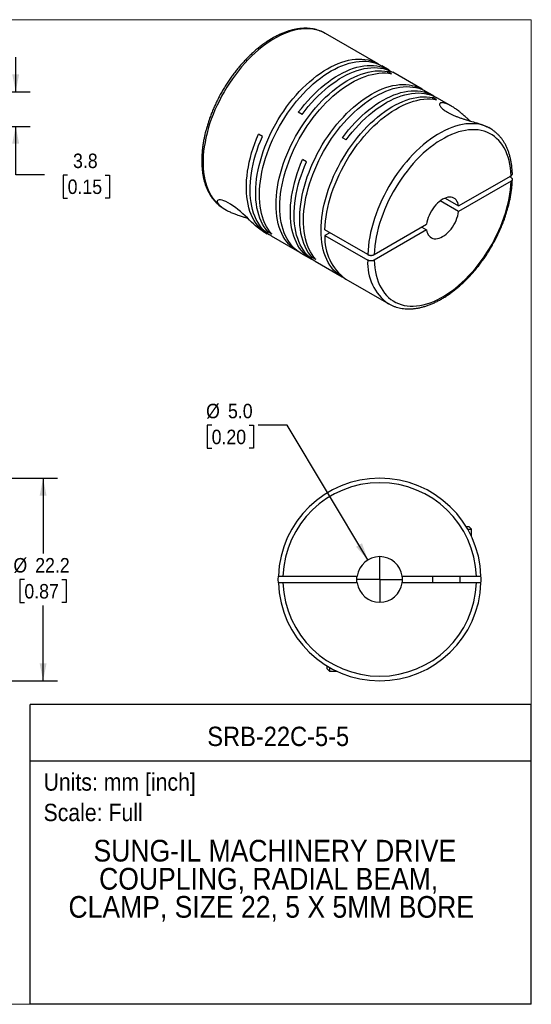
# Model space of a CAD drawing. Header units: millimetres. Extents: x 0 to 140, y 0 to 108.
# Tile 2 of 2: x 84 to 140, y 0 to 108. Entities that reach past the tile are written whole.
import ezdxf
from ezdxf.enums import TextEntityAlignment as Align

# ---------------------------------------------------------------- set-up
doc = ezdxf.new("R2010")
doc.units = ezdxf.units.MM
doc.header["$LTSCALE"] = 0.5
doc.linetypes.add('SLD-Solid', pattern=[0])
doc.layers.add('SLD-0', color=7, linetype='SLD-Solid', lineweight=25)
doc.layers.add('TEXT', color=140, linetype='SLD-Solid', lineweight=25)
doc.styles.add('SLDTEXTSTYLE0', font='GOTHIC.TTF', dxfattribs={"width": 0.913})
doc.dimstyles.new('SLDDIMSTYLE0', dxfattribs={"dimtxt": 1.5875, "dimasz": 1.905, "dimexe": 0, "dimexo": 0.0625, "dimgap": 0.396875, "dimtad": 0, "dimtih": 1, "dimtoh": 1, "dimdec": 1, "dimrnd": 1e-09, "dimzin": 4, "dimdsep": 46, "dimtxsty": 'SLDTEXTSTYLE0', "dimsah": 1, "dimcen": 0, "dimadec": 0, "dimazin": 1, "dimtfac": 1, "dimtdec": 1, "dimtofl": 0, "dimtmove": 0, "dimatfit": 3, "dimfxl": 0, "dimfrac": 2, "dimtolj": 1, "dimtzin": 12, "dimarcsym": 0})
doc.dimstyles.new('SLDDIMSTYLE1', dxfattribs={"dimtxt": 1.5875, "dimasz": 1.905, "dimexe": 0, "dimexo": 0.0625, "dimgap": 0.396875, "dimtad": 0, "dimtih": 1, "dimtoh": 1, "dimdec": 1, "dimrnd": 1e-09, "dimzin": 12, "dimdsep": 46, "dimtxsty": 'SLDTEXTSTYLE0', "dimsah": 1, "dimcen": 0.09, "dimadec": 0, "dimazin": 3, "dimtfac": 1, "dimtdec": 1, "dimtmove": 0, "dimatfit": 0, "dimfxl": 0, "dimfrac": 2, "dimtolj": 1, "dimtzin": 12, "dimarcsym": 0})
doc.dimstyles.new('SLDDIMSTYLE2', dxfattribs={"dimtxt": 1.5875, "dimasz": 1.905, "dimexe": 0, "dimexo": 0.0625, "dimgap": 0.396875, "dimtad": 0, "dimtih": 1, "dimtoh": 1, "dimdec": 1, "dimrnd": 1e-09, "dimzin": 12, "dimdsep": 46, "dimtxsty": 'SLDTEXTSTYLE0', "dimsah": 1, "dimcen": 0.09, "dimadec": 0, "dimazin": 3, "dimtfac": 1, "dimtdec": 1, "dimtofl": 0, "dimtmove": 0, "dimatfit": 3, "dimfxl": 0, "dimfrac": 2, "dimtolj": 1, "dimtzin": 12, "dimarcsym": 0})

# ---------------------------------------------------------------- blocks, each defined once
blk = doc.blocks.new('Block2')
at = {"color": 7, "linetype": 'SLD-Solid', "lineweight": 18}
for p, q in [((139.7, 107.95), (0, 107.95)), ((139.7, 0), (139.7, 107.95)), ((139.7, 0), (0, 0))]:
    blk.add_line(p, q, dxfattribs=at)
blk = doc.blocks.new('SW_NOTE_0')
at = {"layer": 'TEXT', "color": 0, "insert": (0, 2.43), "char_height": 1.905, "attachment_point": 1, "style": 'SLDTEXTSTYLE0'}
blk.add_mtext('Scale: Full', dxfattribs=at)
blk = doc.blocks.new('SW_NOTE_0_1')
at = {"layer": 'TEXT', "color": 0, "insert": (0, 2.43), "char_height": 1.905, "attachment_point": 1, "style": 'SLDTEXTSTYLE0'}
blk.add_mtext('Units: mm [inch]', dxfattribs=at)
blk = doc.blocks.new('Block1')
at = {"layer": 'TEXT'}
for p, q in [((139.7, 32.88), (84.82, 32.88)), ((84.82, 0), (84.82, 32.88)), ((139.7, 0), (139.7, 32.88)), ((84.82, 26.7), (139.7, 26.7)), ((139.7, 0), (84.82, 0))]:
    blk.add_line(p, q, dxfattribs=at)
at = {"layer": 'TEXT', "color": 140}
for name, p in [('SW_NOTE_0_1', (86.29, 22.9)), ('SW_NOTE_0', (86.29, 19.56))]:
    blk.add_blockref(name, p, dxfattribs=at)
at = {"layer": 'TEXT', "color": 140, "style": 'SLDTEXTSTYLE0', "width": 0.913}
for tag, height, p in [('AUTOATTR0', 2.12, (104.22, 27.68)), ('AUTOATTR1_0', 2.38, (91.76, 14.94)), ('AUTOATTR1_1', 2.38, (92.37, 11.86)), ('AUTOATTR1_2', 2.38, (89.02, 8.78))]:
    blk.add_attdef(tag, text='', height=height, dxfattribs=at).set_placement(p, align=Align.BOTTOM_LEFT)
blk = doc.blocks.new('_D_3')
at = {"layer": 'SLD-0'}
for p, q in [((78.36, 57.68), (87.83, 57.68)), ((86.24, 57.68), (86.24, 49.42)), ((84.19, 46.58), (83.7, 46.58)), ((83.7, 46.58), (83.7, 44.06)), ((88.29, 46.58), (88.78, 46.58)), ((88.78, 46.58), (88.78, 44.06)), ((83.7, 44.06), (84.19, 44.06)), ((86.24, 35.48), (86.24, 43.73)), ((88.78, 44.06), (88.29, 44.06)), ((78.36, 35.48), (87.83, 35.48))]:
    blk.add_line(p, q, dxfattribs=at)
for points in [[(86.24, 57.68), (85.86, 55.77), (86.62, 55.77)], [(86.24, 35.48), (86.62, 37.38), (85.86, 37.38)]]:
    blk.add_solid(points, dxfattribs=at)
at = {"layer": 'SLD-0', "char_height": 1.587, "attachment_point": 1, "style": 'SLDTEXTSTYLE0'}
for s, insert in [('%%c', (82.99, 48.93)), ('22.2', (85.38, 48.93)), ('0.87', (84.19, 46.08))]:
    blk.add_mtext(s, dxfattribs=dict(at, insert=insert))
blk = doc.blocks.new('_D_5')
at = {"layer": 'SLD-0'}
for p, q in [((104.7, 63.49), (104.22, 63.49)), ((104.22, 63.49), (104.22, 60.97)), ((108.81, 63.49), (109.29, 63.49)), ((109.29, 63.49), (109.29, 60.97)), ((112.95, 63.49), (109.78, 63.49)), ((121.81, 48.72), (112.95, 63.49)), ((104.22, 60.97), (104.7, 60.97)), ((109.29, 60.97), (108.81, 60.97))]:
    blk.add_line(p, q, dxfattribs=at)
blk.add_solid([(121.81, 48.72), (121.16, 50.55), (120.51, 50.16)], dxfattribs=at)
at = {"layer": 'SLD-0', "char_height": 1.587, "attachment_point": 1, "style": 'SLDTEXTSTYLE0'}
for s, insert in [('%%c', (104.09, 65.84)), ('5.0', (106.49, 65.84)), ('0.20', (104.7, 63))]:
    blk.add_mtext(s, dxfattribs=dict(at, insert=insert))
blk = doc.blocks.new('SW_CENTERMARKSYMBOL_2')
at = {"layer": 'SLD-0', "color": 0}
for q in [(0, 2.54), (-2.54, 0), (0, -2.54), (2.54, 0)]:
    blk.add_line((0, 0), q, dxfattribs=at)
blk = doc.blocks.new('_D_7')
at = {"layer": 'SLD-0'}
for p, q in [((83.24, 100.05), (83.24, 103.86)), ((78.36, 100.05), (84.83, 100.05)), ((75.26, 96.25), (84.83, 96.25)), ((83.24, 90.93), (83.24, 96.25)), ((86.41, 90.93), (83.24, 90.93)), ((88.93, 90.92), (88.45, 90.92)), ((88.45, 90.92), (88.45, 88.4)), ((93.04, 90.92), (93.52, 90.92)), ((93.52, 90.92), (93.52, 88.4)), ((88.45, 88.4), (88.93, 88.4)), ((93.52, 88.4), (93.04, 88.4))]:
    blk.add_line(p, q, dxfattribs=at)
for points in [[(83.24, 100.05), (83.62, 101.95), (82.86, 101.95)], [(83.24, 96.25), (82.86, 94.35), (83.62, 94.35)]]:
    blk.add_solid(points, dxfattribs=at)
at = {"layer": 'SLD-0', "char_height": 1.587, "attachment_point": 1, "style": 'SLDTEXTSTYLE0'}
for s, insert in [('3.8', (89.52, 93.27)), ('0.15', (88.93, 90.43))]:
    blk.add_mtext(s, dxfattribs=dict(at, insert=insert))

msp = doc.modelspace()

# ---------------------------------------------------------------- linework, layer by layer
for p, q in [((122.92, 103.12), (117.16, 106.44)), ((124.12, 102.42), (123.34, 102.88)), ((124.4, 102.03), (123.98, 102.27)), ((123.98, 102.09), (123.98, 102.27)), ((127.74, 100.33), (124.54, 102.18)), ((128.94, 99.64), (128.16, 100.09)), ((129.33, 99.18), (128.91, 99.42)), ((128.91, 99.24), (128.91, 99.42)), ((130.95, 98.48), (129.36, 99.4)), ((114.6, 97.56), (114.19, 97.8)), ((135.19, 96.04), (135.04, 96.12)), ((110.25, 95.16), (109.83, 95.4)), ((119.43, 94.77), (119.01, 95.01)), ((135.2, 96.03), (135.19, 96.04)), ((115.07, 92.38), (114.66, 92.62)), ((131.74, 87.53), (137.48, 90.85)), ((137.48, 90.64), (137.31, 90.75)), ((137.48, 90.24), (131.74, 86.92)), ((131.74, 86.92), (129.73, 88.08)), ((130.26, 88.39), (131.74, 87.53)), ((106.06, 87.22), (106.2, 87.14)), ((106.06, 87.22), (106.07, 87.21)), ((122.5, 82.2), (128.24, 85.52)), ((110.3, 84.77), (110.79, 84.48)), ((110.86, 84.68), (111.01, 84.77)), ((111.28, 84.44), (110.86, 84.68)), ((111.21, 84.24), (114.05, 82.61)), ((121.79, 82.2), (117.1, 84.91)), ((117.63, 84.6), (117.1, 84.3)), ((117.1, 84.3), (121.79, 81.59)), ((128.24, 84.9), (122.5, 81.59)), ((127.71, 85.21), (128.24, 84.9)), ((114.46, 82.36), (115.62, 81.7)), ((115.68, 81.9), (115.84, 81.99)), ((116.1, 81.66), (115.68, 81.9)), ((116.03, 81.46), (118.98, 79.76)), ((119.39, 79.52), (124.09, 76.81)), ((124.07, 76.82), (124.09, 76.81)), ((132.56, 52.38), (132.85, 52.38)), ((132.74, 52.08), (133.15, 52.08)), ((133.15, 52.08), (132.85, 52.38)), ((133.15, 51.29), (133.15, 52.08)), ((112.51, 46.95), (120.63, 46.95)), ((125.57, 46.95), (133.69, 46.95)), ((128.9, 46.95), (128.9, 46.2)), ((131.9, 46.2), (131.9, 46.95)), ((120.63, 46.2), (112.51, 46.2)), ((133.69, 46.2), (125.57, 46.2)), ((117.3, 37.11), (117.3, 36.83)), ((117.3, 36.83), (117.6, 36.53)), ((117.6, 36.93), (117.6, 36.53)), ((117.6, 36.53), (118.39, 36.53))]:
    msp.add_line(p, q)
at = {"flags": 128}
for points in [[(117.16, 106.44), (117.14, 106.45), (116.86, 106.6), (116.56, 106.72), (116.24, 106.82), (115.92, 106.89), (115.58, 106.94), (115.23, 106.96), (114.87, 106.96), (114.51, 106.93), (114.14, 106.87), (113.76, 106.79), (113.38, 106.68), (112.99, 106.55), (112.6, 106.39), (112.2, 106.21), (111.8, 106.01), (111.41, 105.78), (111.01, 105.53), (110.62, 105.25), (110.23, 104.96), (109.84, 104.64), (109.45, 104.3), (109.07, 103.95), (108.7, 103.58), (108.34, 103.18), (107.98, 102.78), (107.63, 102.36), (107.3, 101.92), (106.97, 101.47), (106.66, 101.01), (106.36, 100.54), (106.07, 100.06), (105.79, 99.57), (105.54, 99.07), (105.29, 98.57), (105.06, 98.06), (104.85, 97.55), (104.66, 97.04), (104.48, 96.53), (104.33, 96.02), (104.19, 95.51), (104.07, 95), (103.97, 94.5), (103.89, 94.01), (103.82, 93.52), (103.78, 93.04), (103.76, 92.57), (103.76, 92.11), (103.78, 91.66), (103.82, 91.23), (103.87, 90.81), (103.95, 90.41), (104.05, 90.02), (104.17, 89.65), (104.3, 89.3), (104.46, 88.96), (104.63, 88.65), (104.82, 88.36), (105.03, 88.09), (105.25, 87.84), (105.49, 87.62), (105.75, 87.42), (106.02, 87.24), (106.06, 87.22)], [(110.86, 84.68), (110.65, 84.95), (110.45, 85.23), (110.27, 85.53), (110.11, 85.86), (109.97, 86.2), (109.85, 86.56), (109.75, 86.95), (109.66, 87.34), (109.6, 87.75), (109.55, 88.18), (109.53, 88.62), (109.52, 89.07), (109.54, 89.54), (109.57, 90.01), (109.62, 90.49), (109.7, 90.99), (109.79, 91.48), (109.9, 91.98), (110.03, 92.49), (110.18, 93), (110.35, 93.51), (110.54, 94.02), (110.74, 94.53), (110.96, 95.03), (111.19, 95.53), (111.45, 96.03), (111.71, 96.52), (111.99, 97), (112.29, 97.48), (112.59, 97.94), (112.91, 98.39), (113.24, 98.83), (113.58, 99.26), (113.94, 99.67), (114.29, 100.07), (114.66, 100.45), (115.04, 100.81), (115.42, 101.15), (115.8, 101.48), (116.19, 101.78), (116.58, 102.07), (116.97, 102.33), (117.37, 102.57), (117.76, 102.78), (118.16, 102.98), (118.55, 103.15), (118.94, 103.29), (119.32, 103.41), (119.7, 103.51), (120.08, 103.57), (120.44, 103.62), (120.8, 103.64), (121.15, 103.63), (121.49, 103.6), (121.83, 103.54), (122.14, 103.45), (122.45, 103.34), (122.75, 103.21), (123.03, 103.05), (123.12, 102.99)], [(111.28, 84.44), (111.06, 84.7), (110.87, 84.99), (110.69, 85.29), (110.53, 85.62), (110.39, 85.96), (110.27, 86.32), (110.16, 86.7), (110.08, 87.1), (110.01, 87.51), (109.97, 87.94), (109.94, 88.38), (109.94, 88.83), (109.95, 89.3), (109.99, 89.77), (110.04, 90.25), (110.11, 90.74), (110.21, 91.24), (110.32, 91.74), (110.45, 92.25), (110.6, 92.76), (110.77, 93.27), (110.95, 93.78), (111.16, 94.28), (111.38, 94.79), (111.61, 95.29), (111.86, 95.79), (112.13, 96.28), (112.41, 96.76), (112.7, 97.24), (113.01, 97.7), (113.33, 98.15), (113.66, 98.59), (114, 99.02), (114.35, 99.43), (114.71, 99.83), (115.08, 100.21), (115.45, 100.57), (115.83, 100.91), (116.22, 101.24), (116.61, 101.54), (117, 101.83), (117.39, 102.09), (117.79, 102.33), (118.18, 102.54), (118.57, 102.74), (118.97, 102.91), (119.36, 103.05), (119.74, 103.17), (120.12, 103.26), (120.49, 103.33), (120.86, 103.38), (121.22, 103.4), (121.57, 103.39), (121.91, 103.36), (122.24, 103.3), (122.56, 103.21), (122.87, 103.1), (123.16, 102.97), (123.34, 102.88)], [(114.19, 97.8), (114.52, 98.23), (114.86, 98.66), (115.22, 99.07), (115.58, 99.46), (115.95, 99.84), (116.32, 100.19), (116.7, 100.53), (117.09, 100.85), (117.48, 101.15), (117.87, 101.43), (118.26, 101.69), (118.66, 101.92), (119.05, 102.13), (119.45, 102.32), (119.84, 102.49), (120.23, 102.63), (120.61, 102.74), (120.99, 102.83), (121.36, 102.89), (121.73, 102.93), (122.08, 102.94), (122.43, 102.93), (122.77, 102.89), (123.1, 102.83), (123.42, 102.74), (123.72, 102.62), (124.01, 102.48), (124.29, 102.32), (124.33, 102.3)], [(114.6, 97.56), (114.94, 97.99), (115.28, 98.42), (115.63, 98.83), (115.99, 99.22), (116.36, 99.6), (116.74, 99.95), (117.12, 100.29), (117.51, 100.61), (117.89, 100.91), (118.29, 101.19), (118.68, 101.45), (119.08, 101.68), (119.47, 101.89), (119.86, 102.08), (120.25, 102.25), (120.64, 102.38), (121.03, 102.5), (121.41, 102.59), (121.78, 102.65), (122.14, 102.69), (122.5, 102.7), (122.85, 102.69), (123.19, 102.65), (123.52, 102.59), (123.83, 102.5), (124.14, 102.38), (124.43, 102.24), (124.54, 102.18)], [(114.26, 82.49), (114.16, 82.54), (113.88, 82.71), (113.62, 82.9), (113.37, 83.11), (113.14, 83.34), (112.92, 83.6), (112.72, 83.88), (112.54, 84.18), (112.37, 84.5), (112.23, 84.84), (112.1, 85.2), (111.99, 85.57), (111.91, 85.97), (111.84, 86.38), (111.79, 86.8), (111.76, 87.24), (111.75, 87.69), (111.76, 88.15), (111.79, 88.62), (111.84, 89.1), (111.91, 89.59), (111.99, 90.09), (112.1, 90.59), (112.23, 91.09), (112.37, 91.6), (112.54, 92.11), (112.72, 92.62), (112.92, 93.13), (113.14, 93.63), (113.37, 94.14), (113.62, 94.63), (113.88, 95.13), (114.16, 95.61), (114.45, 96.09), (114.75, 96.55), (115.07, 97.01), (115.4, 97.45), (115.74, 97.88), (116.08, 98.3), (116.44, 98.7), (116.81, 99.08), (117.18, 99.45), (117.56, 99.79), (117.94, 100.12), (118.33, 100.43), (118.72, 100.72), (119.11, 100.99), (119.51, 101.23), (119.9, 101.45), (120.3, 101.65), (120.69, 101.83), (121.08, 101.98), (121.47, 102.1), (121.85, 102.2), (122.22, 102.28), (122.59, 102.33), (122.95, 102.35), (123.3, 102.35), (123.65, 102.32), (123.98, 102.27)], [(114.46, 82.36), (114.3, 82.47), (114.03, 82.66), (113.78, 82.87), (113.55, 83.1), (113.34, 83.36), (113.14, 83.64), (112.96, 83.94), (112.79, 84.26), (112.65, 84.6), (112.52, 84.96), (112.41, 85.33), (112.32, 85.73), (112.25, 86.14), (112.2, 86.56), (112.17, 87), (112.16, 87.45), (112.17, 87.91), (112.2, 88.38), (112.25, 88.86), (112.32, 89.35), (112.41, 89.85), (112.52, 90.35), (112.65, 90.85), (112.79, 91.36), (112.96, 91.87), (113.14, 92.38), (113.34, 92.89), (113.55, 93.39), (113.78, 93.9), (114.03, 94.39), (114.3, 94.89), (114.57, 95.37), (114.87, 95.85), (115.17, 96.31), (115.49, 96.77), (115.81, 97.21), (116.15, 97.64), (116.5, 98.06), (116.86, 98.46), (117.22, 98.84), (117.6, 99.21), (117.98, 99.55), (118.36, 99.88), (118.75, 100.19), (119.14, 100.48), (119.53, 100.75), (119.93, 100.99), (120.32, 101.21), (120.72, 101.41), (121.11, 101.58), (121.5, 101.73), (121.88, 101.86), (122.26, 101.96), (122.64, 102.03), (123.01, 102.08), (123.37, 102.11), (123.72, 102.11), (124.06, 102.08), (124.4, 102.03)], [(115.68, 81.9), (115.47, 82.16), (115.27, 82.44), (115.1, 82.75), (114.94, 83.07), (114.79, 83.42), (114.67, 83.78), (114.57, 84.16), (114.48, 84.56), (114.42, 84.97), (114.37, 85.4), (114.35, 85.84), (114.34, 86.29), (114.36, 86.75), (114.39, 87.23), (114.45, 87.71), (114.52, 88.2), (114.61, 88.7), (114.72, 89.2), (114.86, 89.71), (115, 90.21), (115.17, 90.72), (115.36, 91.23), (115.56, 91.74), (115.78, 92.25), (116.02, 92.75), (116.27, 93.25), (116.53, 93.74), (116.81, 94.22), (117.11, 94.69), (117.42, 95.16), (117.74, 95.61), (118.07, 96.05), (118.41, 96.48), (118.76, 96.89), (119.12, 97.28), (119.48, 97.66), (119.86, 98.03), (120.24, 98.37), (120.62, 98.7), (121.01, 99), (121.4, 99.28), (121.8, 99.54), (122.19, 99.78), (122.59, 100), (122.98, 100.19), (123.37, 100.36), (123.76, 100.51), (124.15, 100.63), (124.53, 100.72), (124.9, 100.79), (125.27, 100.83), (125.63, 100.85), (125.98, 100.85), (126.32, 100.81), (126.65, 100.75), (126.97, 100.67), (127.27, 100.56), (127.57, 100.43), (127.85, 100.27), (127.95, 100.21)], [(116.1, 81.66), (115.89, 81.92), (115.69, 82.2), (115.51, 82.51), (115.35, 82.83), (115.21, 83.18), (115.09, 83.54), (114.99, 83.92), (114.9, 84.32), (114.84, 84.73), (114.79, 85.16), (114.77, 85.6), (114.76, 86.05), (114.77, 86.51), (114.81, 86.99), (114.86, 87.47), (114.94, 87.96), (115.03, 88.46), (115.14, 88.96), (115.27, 89.46), (115.42, 89.97), (115.59, 90.48), (115.78, 90.99), (115.98, 91.5), (116.2, 92.01), (116.43, 92.51), (116.68, 93.01), (116.95, 93.5), (117.23, 93.98), (117.53, 94.45), (117.83, 94.92), (118.15, 95.37), (118.48, 95.81), (118.82, 96.24), (119.18, 96.65), (119.53, 97.04), (119.9, 97.42), (120.28, 97.79), (120.66, 98.13), (121.04, 98.45), (121.43, 98.76), (121.82, 99.04), (122.21, 99.3), (122.61, 99.54), (123, 99.76), (123.4, 99.95), (123.79, 100.12), (124.18, 100.27), (124.56, 100.39), (124.94, 100.48), (125.32, 100.55), (125.68, 100.59), (126.04, 100.61), (126.39, 100.6), (126.73, 100.57), (127.06, 100.51), (127.38, 100.43), (127.69, 100.32), (127.99, 100.19), (128.16, 100.09)], [(119.19, 79.65), (119.09, 79.7), (118.81, 79.86), (118.54, 80.05), (118.3, 80.26), (118.06, 80.5), (117.85, 80.75), (117.65, 81.03), (117.47, 81.33), (117.3, 81.65), (117.16, 81.99), (117.03, 82.35), (116.92, 82.73), (116.83, 83.12), (116.77, 83.53), (116.72, 83.95), (116.69, 84.39), (116.68, 84.84), (116.69, 85.3), (116.72, 85.78), (116.77, 86.26), (116.83, 86.75), (116.92, 87.24), (117.03, 87.74), (117.16, 88.25), (117.3, 88.75), (117.47, 89.26), (117.65, 89.77), (117.85, 90.28), (118.06, 90.79), (118.3, 91.29), (118.54, 91.79), (118.81, 92.28), (119.09, 92.77), (119.38, 93.24), (119.68, 93.71), (120, 94.16), (120.33, 94.61), (120.66, 95.04), (121.01, 95.45), (121.37, 95.85), (121.74, 96.24), (122.11, 96.6), (122.49, 96.95), (122.87, 97.28), (123.26, 97.59), (123.65, 97.88), (124.04, 98.14), (124.44, 98.39), (124.83, 98.61), (125.23, 98.81), (125.62, 98.98), (126.01, 99.13), (126.39, 99.26), (126.78, 99.36), (127.15, 99.43), (127.52, 99.48), (127.88, 99.5), (128.23, 99.5), (128.58, 99.47), (128.91, 99.42)], [(119.01, 95.01), (119.34, 95.45), (119.69, 95.87), (120.04, 96.28), (120.4, 96.68), (120.77, 97.05), (121.14, 97.41), (121.52, 97.75), (121.91, 98.07), (122.3, 98.37), (122.69, 98.65), (123.09, 98.91), (123.48, 99.14), (123.88, 99.35), (124.27, 99.54), (124.66, 99.7), (125.05, 99.84), (125.43, 99.96), (125.81, 100.04), (126.18, 100.11), (126.55, 100.15), (126.91, 100.16), (127.25, 100.15), (127.59, 100.11), (127.92, 100.04), (128.24, 99.95), (128.54, 99.84), (128.83, 99.7), (129.11, 99.54), (129.15, 99.51)], [(119.43, 94.77), (119.76, 95.21), (120.1, 95.63), (120.46, 96.04), (120.82, 96.44), (121.19, 96.81), (121.56, 97.17), (121.94, 97.51), (122.33, 97.83), (122.72, 98.13), (123.11, 98.41), (123.5, 98.66), (123.9, 98.9), (124.29, 99.11), (124.69, 99.3), (125.08, 99.46), (125.47, 99.6), (125.85, 99.71), (126.23, 99.8), (126.6, 99.87), (126.97, 99.91), (127.32, 99.92), (127.67, 99.91), (128.01, 99.87), (128.34, 99.8), (128.66, 99.71), (128.96, 99.6), (129.25, 99.46), (129.36, 99.4)], [(117.1, 84.91), (117.12, 85.38), (117.17, 85.86), (117.23, 86.35), (117.31, 86.85), (117.42, 87.36), (117.54, 87.86), (117.68, 88.37), (117.84, 88.89), (118.02, 89.4), (118.21, 89.91), (118.43, 90.43), (118.66, 90.93), (118.9, 91.44), (119.17, 91.93), (119.44, 92.42), (119.73, 92.91), (120.04, 93.38), (120.35, 93.84), (120.68, 94.29), (121.02, 94.72), (121.37, 95.14), (121.73, 95.55), (122.1, 95.94), (122.47, 96.31), (122.85, 96.66), (123.24, 97), (123.63, 97.31), (124.02, 97.6), (124.42, 97.87), (124.82, 98.12), (125.22, 98.35), (125.61, 98.55), (126.01, 98.73), (126.4, 98.88), (126.79, 99.01), (127.17, 99.11), (127.55, 99.19), (127.93, 99.24), (128.29, 99.26), (128.64, 99.26), (128.99, 99.23), (129.33, 99.18)], [(135.19, 96.04), (135.16, 96.05), (134.88, 96.2), (134.57, 96.32), (134.26, 96.42), (133.94, 96.49), (133.6, 96.53), (133.25, 96.55), (132.9, 96.55), (132.53, 96.52), (132.16, 96.46), (131.79, 96.38), (131.4, 96.27), (131.01, 96.14), (130.62, 95.98), (130.23, 95.8), (129.84, 95.6), (129.44, 95.37), (129.04, 95.12), (128.65, 94.84), (128.26, 94.55), (127.87, 94.23), (127.49, 93.9), (127.11, 93.55), (126.74, 93.17), (126.38, 92.78), (126.02, 92.38), (125.68, 91.96), (125.34, 91.52), (125.01, 91.08), (124.7, 90.62), (124.4, 90.15), (124.11, 89.67), (123.84, 89.18), (123.58, 88.69), (123.34, 88.19), (123.11, 87.68), (122.9, 87.17), (122.7, 86.66), (122.53, 86.15), (122.37, 85.64), (122.23, 85.13), (122.11, 84.63), (122.01, 84.13), (121.92, 83.64), (121.86, 83.15), (121.82, 82.67), (121.79, 82.2)], [(111.01, 84.37), (110.74, 84.51), (110.47, 84.69), (110.22, 84.89), (109.98, 85.12), (109.75, 85.37), (109.54, 85.64), (109.35, 85.94), (109.18, 86.25), (109.03, 86.59), (108.89, 86.94), (108.78, 87.32), (108.68, 87.71), (108.61, 88.11), (108.55, 88.54), (108.51, 88.97), (108.5, 89.42), (108.5, 89.88), (108.52, 90.36), (108.57, 90.84), (108.63, 91.33), (108.72, 91.83), (108.82, 92.33), (108.94, 92.84), (109.08, 93.35), (109.24, 93.86), (109.42, 94.38), (109.62, 94.89), (109.83, 95.4)], [(111.21, 84.24), (111.1, 84.31), (110.84, 84.49), (110.59, 84.7), (110.35, 84.93), (110.13, 85.18), (109.93, 85.45), (109.74, 85.75), (109.57, 86.06), (109.42, 86.4), (109.29, 86.75), (109.18, 87.13), (109.09, 87.52), (109.02, 87.92), (108.96, 88.34), (108.93, 88.78), (108.91, 89.22), (108.92, 89.68), (108.94, 90.15), (108.99, 90.63), (109.05, 91.12), (109.14, 91.61), (109.24, 92.11), (109.36, 92.62), (109.51, 93.12), (109.67, 93.63), (109.84, 94.14), (110.04, 94.65), (110.25, 95.16)], [(137.48, 90.85), (137.46, 91.28), (137.41, 91.71), (137.35, 92.11), (137.27, 92.5), (137.16, 92.88), (137.04, 93.23), (136.9, 93.57), (136.73, 93.89), (136.56, 94.19), (136.36, 94.46), (136.14, 94.71), (135.91, 94.94), (135.67, 95.15), (135.4, 95.33), (135.13, 95.49), (134.83, 95.62), (134.53, 95.73), (134.21, 95.81), (133.89, 95.86), (133.55, 95.89), (133.2, 95.89), (132.84, 95.87), (132.48, 95.82), (132.11, 95.74), (131.73, 95.64), (131.35, 95.51), (130.96, 95.36), (130.58, 95.18), (130.19, 94.98), (129.8, 94.76), (129.41, 94.51), (129.02, 94.24), (128.63, 93.95), (128.25, 93.63), (127.87, 93.3), (127.5, 92.95), (127.14, 92.58), (126.78, 92.19), (126.43, 91.78), (126.1, 91.36), (125.77, 90.93), (125.45, 90.48), (125.15, 90.03), (124.86, 89.56), (124.58, 89.08), (124.32, 88.6), (124.07, 88.11), (123.84, 87.61), (123.62, 87.11), (123.43, 86.61), (123.25, 86.1), (123.09, 85.6), (122.94, 85.1), (122.82, 84.6), (122.72, 84.11), (122.63, 83.62), (122.57, 83.14), (122.52, 82.66), (122.5, 82.2)], [(115.83, 81.59), (115.79, 81.61), (115.51, 81.76), (115.24, 81.95), (114.99, 82.15), (114.75, 82.38), (114.54, 82.63), (114.33, 82.91), (114.15, 83.2), (113.98, 83.52), (113.83, 83.86), (113.7, 84.21), (113.59, 84.58), (113.49, 84.97), (113.42, 85.38), (113.37, 85.8), (113.33, 86.23), (113.32, 86.68), (113.32, 87.14), (113.35, 87.61), (113.39, 88.09), (113.46, 88.58), (113.54, 89.07), (113.65, 89.57), (113.77, 90.07), (113.91, 90.58), (114.07, 91.09), (114.25, 91.6), (114.44, 92.11), (114.66, 92.62)], [(116.03, 81.46), (115.93, 81.52), (115.66, 81.71), (115.41, 81.91), (115.17, 82.14), (114.95, 82.39), (114.75, 82.67), (114.56, 82.96), (114.4, 83.28), (114.25, 83.62), (114.12, 83.97), (114, 84.34), (113.91, 84.73), (113.84, 85.14), (113.78, 85.56), (113.75, 85.99), (113.74, 86.44), (113.74, 86.9), (113.77, 87.37), (113.81, 87.85), (113.88, 88.33), (113.96, 88.83), (114.06, 89.33), (114.19, 89.83), (114.33, 90.34), (114.49, 90.85), (114.67, 91.36), (114.86, 91.87), (115.07, 92.38)], [(122.5, 81.59), (122.52, 81.15), (122.57, 80.73), (122.63, 80.32), (122.72, 79.93), (122.82, 79.56), (122.94, 79.2), (123.09, 78.86), (123.25, 78.55), (123.43, 78.25), (123.62, 77.98), (123.84, 77.72), (124.07, 77.49), (124.32, 77.29), (124.58, 77.11), (124.86, 76.95), (125.15, 76.82), (125.45, 76.71), (125.77, 76.63), (126.1, 76.57), (126.43, 76.55), (126.78, 76.54), (127.14, 76.57), (127.5, 76.62), (127.87, 76.69), (128.25, 76.79), (128.63, 76.92), (129.02, 77.07), (129.41, 77.25), (129.8, 77.45), (130.19, 77.68), (130.58, 77.93), (130.96, 78.2), (131.35, 78.49), (131.73, 78.8), (132.11, 79.14), (132.48, 79.49), (132.84, 79.86), (133.2, 80.25), (133.55, 80.65), (133.89, 81.07), (134.21, 81.51), (134.53, 81.95), (134.83, 82.41), (135.13, 82.88), (135.4, 83.35), (135.67, 83.84), (135.91, 84.33), (136.14, 84.83), (136.36, 85.33), (136.56, 85.83), (136.73, 86.33), (136.9, 86.84), (137.04, 87.34), (137.16, 87.84), (137.27, 88.33), (137.35, 88.82), (137.41, 89.3), (137.46, 89.77), (137.48, 90.24)], [(110.3, 84.77), (110.23, 84.81), (110.11, 84.89), (109.99, 84.97), (109.87, 85.07), (109.68, 85.22), (109.48, 85.39), (109.28, 85.57), (109.08, 85.76), (108.85, 85.98), (108.61, 86.21), (108.36, 86.44), (108.1, 86.68), (107.84, 86.91), (107.57, 87.14), (107.3, 87.36), (107.02, 87.56), (106.76, 87.74), (106.5, 87.89), (106.26, 88.01), (106.04, 88.1), (105.84, 88.16), (105.67, 88.2), (105.53, 88.2), (105.42, 88.17), (105.35, 88.13), (105.31, 88.06), (105.31, 88), (105.32, 87.94), (105.35, 87.87), (105.44, 87.73), (105.59, 87.57), (105.8, 87.4), (105.8, 87.4)], [(131.74, 87.53), (131.7, 87.73), (131.64, 87.91), (131.56, 88.06), (131.46, 88.2), (131.35, 88.31), (131.21, 88.4), (131.07, 88.46), (130.91, 88.49), (130.74, 88.5), (130.56, 88.48), (130.37, 88.43), (130.18, 88.36), (129.99, 88.26), (129.8, 88.14), (129.61, 87.99), (129.42, 87.82), (129.24, 87.64), (129.07, 87.43), (128.91, 87.21), (128.77, 86.98), (128.64, 86.75), (128.52, 86.5), (128.42, 86.25), (128.34, 86), (128.28, 85.76), (128.24, 85.52)], [(128.24, 84.9), (128.28, 84.71), (128.34, 84.53), (128.42, 84.37), (128.52, 84.24), (128.64, 84.13), (128.77, 84.04), (128.91, 83.98), (129.07, 83.94), (129.24, 83.94), (129.42, 83.96), (129.61, 84), (129.8, 84.08), (129.99, 84.18), (130.18, 84.3), (130.37, 84.45), (130.56, 84.61), (130.74, 84.8), (130.91, 85), (131.07, 85.22), (131.21, 85.45), (131.35, 85.69), (131.46, 85.94), (131.56, 86.18), (131.64, 86.43), (131.7, 86.68), (131.74, 86.92)], [(112.01, 46.2), (112, 46.58), (112.01, 46.95)], [(120.6, 46.58), (120.61, 46.84), (120.63, 46.95)], [(120.63, 46.2), (120.61, 46.31), (120.6, 46.58)]]:
    msp.add_lwpolyline(points, dxfattribs=at)
for centre, radius, start, end in [((122.58, 83.99), 5.49, 176.8035, 234.5018), ((127.16, 81.22), 5.38, 176.1276, 234.9574), ((123.1, 46.58), 11.1, 1.936, 178.064), ((123.1, 46.58), 10.6, 2.0274, 177.9726), ((123.1, 46.58), 2.5, 8.6269, 171.3731), ((123.1, 46.58), 2.5, 351.3731, 8.6269), ((123.1, 46.58), 11.1, 358.064, 1.936), ((123.1, 46.58), 11.1, 181.936, 358.064), ((123.1, 46.58), 10.6, 182.0274, 357.9726), ((123.1, 46.58), 2.5, 188.6269, 351.3731)]:
    msp.add_arc(centre, radius, start, end)
for points, knots in [([(117.16, 106.44), (117.12, 106.46), (116.99, 106.54), (116.75, 106.65), (116.45, 106.77), (116.14, 106.86), (115.82, 106.94), (115.49, 106.98), (115.15, 107.01), (114.8, 107.01), (114.45, 106.99), (114.09, 106.94), (113.72, 106.87), (113.35, 106.78), (112.97, 106.66), (112.59, 106.52), (112.21, 106.36), (111.82, 106.18), (111.44, 105.97), (111.06, 105.75), (110.68, 105.5), (110.3, 105.23), (109.93, 104.95), (109.55, 104.64), (109.19, 104.32), (108.83, 103.98), (108.48, 103.62), (108.13, 103.25), (107.79, 102.87), (107.46, 102.47), (107.14, 102.06), (106.83, 101.64), (106.53, 101.2), (106.24, 100.76), (105.97, 100.31), (105.7, 99.85), (105.45, 99.38), (105.22, 98.91), (105, 98.43), (104.79, 97.95), (104.6, 97.47), (104.42, 96.98), (104.26, 96.5), (104.12, 96.01), (103.99, 95.53), (103.89, 95.05), (103.79, 94.57), (103.72, 94.1), (103.67, 93.63), (103.63, 93.18), (103.61, 92.72), (103.61, 92.28), (103.63, 91.85), (103.67, 91.43), (103.72, 91.02), (103.8, 90.62), (103.89, 90.24), (104, 89.87), (104.13, 89.52), (104.28, 89.19), (104.45, 88.87), (104.63, 88.57), (104.83, 88.29), (105.05, 88.04), (105.28, 87.8), (105.52, 87.58), (105.78, 87.39), (105.96, 87.27), (106.06, 87.21), (106.07, 87.21)], [0, 0, 0, 0, 0.006614, 0.02135, 0.036089, 0.050852, 0.065661, 0.080531, 0.095473, 0.110493, 0.12559, 0.140762, 0.155999, 0.171292, 0.186629, 0.202001, 0.217397, 0.232808, 0.248229, 0.263652, 0.279073, 0.29449, 0.3099, 0.325303, 0.340698, 0.356086, 0.371465, 0.386838, 0.402203, 0.417563, 0.432918, 0.448269, 0.463616, 0.478961, 0.494305, 0.509648, 0.524991, 0.540336, 0.555683, 0.571033, 0.586386, 0.601745, 0.61711, 0.632481, 0.64786, 0.663247, 0.678643, 0.694049, 0.709464, 0.724889, 0.740323, 0.755765, 0.771213, 0.786664, 0.802112, 0.817552, 0.832975, 0.848372, 0.863733, 0.879046, 0.894299, 0.909481, 0.924586, 0.939608, 0.954549, 0.969415, 0.984221, 0.998982, 1, 1, 1, 1]), ([(132.99, 96.85), (132.98, 96.86), (132.95, 96.89), (132.89, 96.94), (132.82, 97.01), (132.74, 97.08), (132.66, 97.16), (132.56, 97.25), (132.44, 97.36), (132.28, 97.5), (132.12, 97.64), (131.97, 97.76), (131.85, 97.86), (131.7, 97.97), (131.53, 98.1), (131.35, 98.23), (131.17, 98.35), (131.01, 98.45), (130.83, 98.55), (130.64, 98.65), (130.45, 98.73), (130.27, 98.79), (130.11, 98.84), (129.97, 98.86), (129.85, 98.85), (129.75, 98.83), (129.69, 98.78), (129.65, 98.71), (129.66, 98.61), (129.7, 98.5), (129.78, 98.38), (129.91, 98.24), (130.07, 98.1), (130.28, 97.95), (130.44, 97.85), (130.52, 97.8)], [0, 0, 0, 0, 0.004032, 0.015505, 0.027541, 0.040142, 0.053307, 0.068513, 0.089611, 0.116599, 0.145952, 0.170823, 0.19246, 0.210861, 0.246037, 0.27938, 0.310895, 0.340587, 0.368465, 0.410305, 0.450489, 0.489057, 0.526057, 0.56688, 0.606716, 0.645656, 0.683799, 0.72333, 0.762715, 0.802078, 0.841545, 0.880838, 0.920269, 0.959952, 1, 1, 1, 1]), ([(130.52, 97.8), (130.61, 97.75), (130.78, 97.66), (131.08, 97.52), (131.39, 97.38), (131.72, 97.26), (132.06, 97.14), (132.39, 97.03), (132.73, 96.93), (133.05, 96.83), (133.36, 96.74), (133.62, 96.66), (133.84, 96.6), (134.02, 96.54), (134.2, 96.48), (134.37, 96.42), (134.54, 96.36), (134.7, 96.29), (134.84, 96.22), (134.96, 96.17), (135.02, 96.13), (135.04, 96.12)], [0, 0, 0, 0, 0.0614584, 0.1223649, 0.1828888, 0.2432026, 0.3041116, 0.3648589, 0.4256368, 0.4866376, 0.5454847, 0.6055592, 0.6463752, 0.6878461, 0.7300121, 0.7754326, 0.8223856, 0.8709091, 0.9210375, 0.972802, 1, 1, 1, 1]), ([(137.63, 91.06), (137.63, 91.08), (137.62, 91.24), (137.6, 91.55), (137.56, 91.97), (137.5, 92.37), (137.42, 92.76), (137.32, 93.14), (137.2, 93.5), (137.06, 93.85), (136.91, 94.18), (136.74, 94.49), (136.55, 94.78), (136.34, 95.05), (136.12, 95.3), (135.89, 95.53), (135.64, 95.74), (135.41, 95.9), (135.26, 95.99), (135.2, 96.02)], [0, 0, 0, 0, 0.009011, 0.07349, 0.137988, 0.202467, 0.266899, 0.33125, 0.395479, 0.45954, 0.523383, 0.586961, 0.650232, 0.713168, 0.77576, 0.838021, 0.899987, 0.96172, 1, 1, 1, 1]), ([(137.48, 90.85), (137.51, 90.87), (137.56, 90.9), (137.6, 90.96), (137.63, 91.01), (137.63, 91.04), (137.63, 91.06)], [0, 0, 0, 0, 0.290944, 0.568713, 0.833299, 1, 1, 1, 1]), ([(124.07, 76.82), (124.11, 76.8), (124.23, 76.72), (124.46, 76.61), (124.76, 76.49), (125.07, 76.4), (125.39, 76.32), (125.72, 76.27), (126.06, 76.25), (126.4, 76.24), (126.76, 76.26), (127.12, 76.31), (127.49, 76.37), (127.86, 76.46), (128.23, 76.58), (128.61, 76.71), (129, 76.87), (129.38, 77.06), (129.76, 77.26), (130.14, 77.48), (130.53, 77.73), (130.9, 77.99), (131.28, 78.28), (131.65, 78.58), (132.02, 78.9), (132.38, 79.24), (132.73, 79.59), (133.08, 79.96), (133.42, 80.34), (133.75, 80.74), (134.07, 81.15), (134.38, 81.57), (134.68, 82), (134.97, 82.45), (135.25, 82.9), (135.51, 83.36), (135.76, 83.82), (136, 84.29), (136.22, 84.77), (136.43, 85.25), (136.63, 85.73), (136.8, 86.22), (136.96, 86.7), (137.11, 87.19), (137.24, 87.67), (137.35, 88.15), (137.44, 88.63), (137.52, 89.1), (137.57, 89.57), (137.61, 90.01), (137.62, 90.3), (137.63, 90.43)], [0, 0, 0, 0, 0.007566, 0.027543, 0.047521, 0.067531, 0.087599, 0.107748, 0.127994, 0.148344, 0.168801, 0.189358, 0.210006, 0.23073, 0.251517, 0.272352, 0.29322, 0.314111, 0.335015, 0.355924, 0.376831, 0.397731, 0.418623, 0.439506, 0.460378, 0.481239, 0.502089, 0.52293, 0.543761, 0.564585, 0.585402, 0.606213, 0.627019, 0.647822, 0.668623, 0.689423, 0.710224, 0.731026, 0.75183, 0.772639, 0.793453, 0.814273, 0.835101, 0.855939, 0.876786, 0.897645, 0.918515, 0.939399, 0.960296, 0.981205, 1, 1, 1, 1]), ([(137.48, 90.64), (137.5, 90.63), (137.53, 90.61), (137.57, 90.58), (137.6, 90.53), (137.62, 90.49), (137.63, 90.44), (137.62, 90.39), (137.6, 90.33), (137.55, 90.28), (137.5, 90.25), (137.48, 90.24)], [0, 0, 0, 0, 0.089811, 0.184947, 0.285408, 0.391195, 0.502308, 0.618746, 0.740509, 0.867594, 1, 1, 1, 1]), ([(105.8, 87.4), (105.84, 87.37), (105.93, 87.3), (106.07, 87.21), (106.24, 87.11), (106.42, 87.01), (106.61, 86.92), (106.81, 86.82), (107.01, 86.74), (107.22, 86.65), (107.44, 86.57), (107.68, 86.48), (107.92, 86.4), (108.12, 86.34), (108.32, 86.28), (108.49, 86.23), (108.6, 86.19), (108.64, 86.18)], [0, 0, 0, 0, 0.066179, 0.135437, 0.207804, 0.283305, 0.361965, 0.429461, 0.503364, 0.569946, 0.637461, 0.722395, 0.796168, 0.856251, 0.902641, 0.969568, 1, 1, 1, 1]), ([(121.79, 82.2), (121.81, 82.19), (121.85, 82.17), (121.91, 82.15), (121.98, 82.13), (122.06, 82.12), (122.15, 82.11), (122.24, 82.12), (122.33, 82.13), (122.42, 82.16), (122.47, 82.19), (122.5, 82.2)], [0, 0, 0, 0, 0.089811, 0.184947, 0.285408, 0.391195, 0.502308, 0.618746, 0.740509, 0.867594, 1, 1, 1, 1]), ([(122.5, 81.59), (122.48, 81.58), (122.45, 81.56), (122.39, 81.54), (122.33, 81.52), (122.26, 81.51), (122.2, 81.5), (122.14, 81.5), (122.08, 81.5), (122.02, 81.51), (121.96, 81.52), (121.91, 81.53), (121.87, 81.55), (121.83, 81.57), (121.8, 81.58), (121.79, 81.59)], [0, 0, 0, 0, 0.0922563, 0.1819573, 0.2691027, 0.3536923, 0.435726, 0.5152038, 0.5921258, 0.666492, 0.7383028, 0.8075584, 0.8742594, 0.9384064, 1, 1, 1, 1]), ([(112.01, 46.95), (112.01, 46.95), (112.01, 46.95), (112.03, 46.95), (112.05, 46.95), (112.1, 46.95), (112.15, 46.95), (112.22, 46.95), (112.31, 46.95), (112.4, 46.95), (112.47, 46.95), (112.51, 46.95)], [0, 0, 0, 0, 0.089811, 0.184947, 0.285408, 0.391195, 0.502308, 0.618746, 0.740509, 0.867594, 1, 1, 1, 1]), ([(133.69, 46.95), (133.72, 46.95), (133.77, 46.95), (133.83, 46.95), (133.9, 46.95), (133.96, 46.95), (134.01, 46.95), (134.06, 46.95), (134.09, 46.95), (134.13, 46.95), (134.15, 46.95), (134.17, 46.95), (134.18, 46.95), (134.19, 46.95), (134.19, 46.95), (134.19, 46.95)], [0, 0, 0, 0, 0.092256, 0.181957, 0.269103, 0.353692, 0.435726, 0.515204, 0.592126, 0.666492, 0.738303, 0.807558, 0.874259, 0.938406, 1, 1, 1, 1]), ([(112.51, 46.2), (112.48, 46.2), (112.43, 46.2), (112.37, 46.2), (112.3, 46.2), (112.24, 46.2), (112.19, 46.2), (112.14, 46.2), (112.11, 46.2), (112.07, 46.2), (112.05, 46.2), (112.03, 46.2), (112.02, 46.2), (112.01, 46.2), (112.01, 46.2), (112.01, 46.2)], [0, 0, 0, 0, 0.0922563, 0.1819573, 0.2691027, 0.3536923, 0.435726, 0.5152038, 0.5921258, 0.666492, 0.7383028, 0.8075584, 0.8742594, 0.9384064, 1, 1, 1, 1]), ([(134.19, 46.2), (134.19, 46.2), (134.19, 46.2), (134.17, 46.2), (134.15, 46.2), (134.1, 46.2), (134.05, 46.2), (133.98, 46.2), (133.89, 46.2), (133.8, 46.2), (133.73, 46.2), (133.69, 46.2)], [0, 0, 0, 0, 0.089811, 0.184947, 0.285408, 0.391195, 0.502308, 0.618746, 0.740509, 0.867594, 1, 1, 1, 1])]:
    msp.add_open_spline(points, degree=3, knots=knots)

# ---------------------------------------------------------------- block references
at = {"color": 7, "linetype": 'Continuous'}
msp.add_blockref('Block2', (0, 0), dxfattribs=at)
msp.add_blockref('Block1', (0, 0), dxfattribs=at).add_auto_attribs({'AUTOATTR0': 'SRB-22C-5-5', 'AUTOATTR1_0': 'SUNG-IL MACHINERY DRIVE ', 'AUTOATTR1_1': 'COUPLING, RADIAL BEAM, ', 'AUTOATTR1_2': 'CLAMP, SIZE 22, 5 X 5MM BORE'})
at = {"layer": 'SLD-0'}
msp.add_blockref('SW_CENTERMARKSYMBOL_2', (123.1, 46.58), dxfattribs=at)

# ---------------------------------------------------------------- dimensions: what is measured, and where the dimension line sits
dim = msp.add_linear_dim(base=(83.24, 96.25), p1=(77.73, 100.05), p2=(74.63, 96.25), angle=90, dimstyle='SLDDIMSTYLE1', dxfattribs=at)
dim.commit()
dim.dimension.update_dxf_attribs({"geometry": '_D_7', "text_midpoint": (83.24, 90.93), "dimtype": 160})
dim = msp.add_diameter_dim_2p(p1=(124.39, 44.43), p2=(121.81, 48.72), dimstyle='SLDDIMSTYLE0', dxfattribs=at)
dim.commit()
dim.dimension.update_dxf_attribs({"geometry": '_D_5', "text_midpoint": (106.76, 63.49), "dimtype": 163})
dim = msp.add_linear_dim(base=(86.24, 35.48), p1=(77.73, 57.68), p2=(77.73, 35.48), angle=90, text='%%c<>', dimstyle='SLDDIMSTYLE2', dxfattribs=at)
dim.commit()
dim.dimension.update_dxf_attribs({"geometry": '_D_3', "text_midpoint": (86.24, 46.58), "dimtype": 160})

doc.saveas('drawing.dxf')
